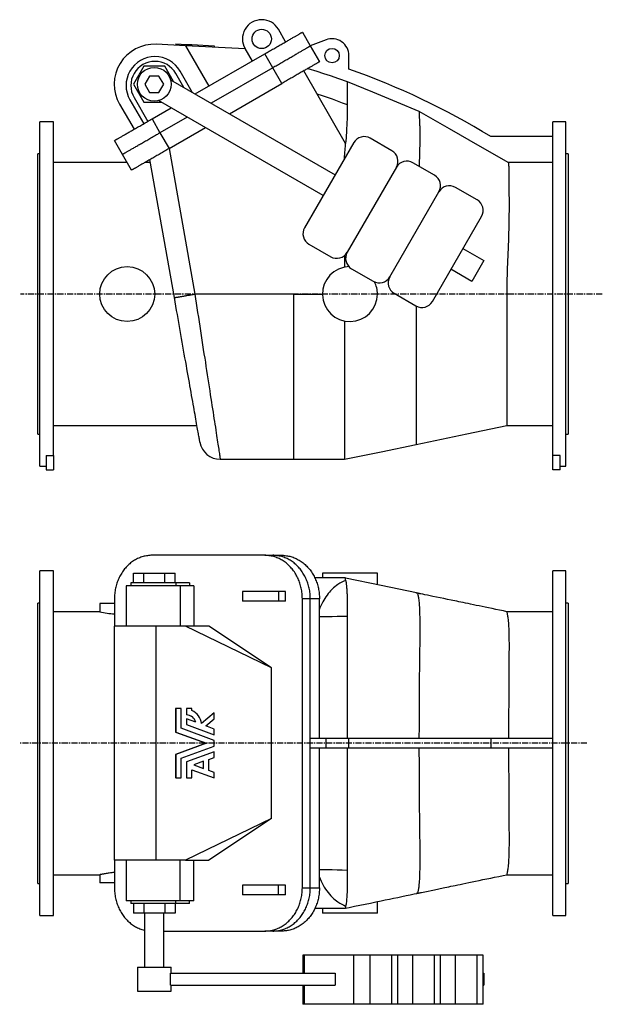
# Model space of a CAD drawing. Extents: x 82 to 2622, y 222 to 2284.
# Tile 1 of 2: x 82 to 1290, y 222 to 2266. Entities that reach past the tile are written whole.
import ezdxf

# ---------------------------------------------------------------- set-up
doc = ezdxf.new("R2010")
doc.units = 0
doc.linetypes.add('CENTERX2', pattern=[20.32, 12.7, -2.54, 2.54, -2.54])
doc.layers.get('0').update_dxf_attribs({"linetype": 'CONTINUOUS'})
doc.layers.add('FORMAT', color=7, linetype='CONTINUOUS')

msp = doc.modelspace()

# ---------------------------------------------------------------- linework, layer by layer
at = {"color": 7, "linetype": 'CONTINUOUS'}
for p, q in [((633.5, 2220.2), (618.5, 2246.2)), ((668.2, 2240.2), (684.7, 2211.6)), ((426, 2212), (365.2, 2215.1)), ((405.6, 2216.1), (405.4, 2213.1)), ((405.6, 2216.1), (416.7, 2215.5)), ((416.7, 2215.5), (416.5, 2212.5)), ((416.7, 2215.5), (427.8, 2215)), ((426, 2212), (474.3, 2128.3)), ((549.4, 2205.9), (426, 2212)), ((427.8, 2215), (427.6, 2212)), ((427.8, 2215), (438.9, 2214.4)), ((438.9, 2214.4), (438.7, 2211.4)), ((438.9, 2214.4), (485.5, 2212.1)), ((485.5, 2212.1), (485.3, 2209.1)), ((717.3, 2224.3), (684.7, 2211.6)), ((684.7, 2211.6), (703.7, 2178.7)), ((446, 2112), (590.2, 2195.2)), ((549.2, 2206.2), (564.2, 2180.2)), ((606.7, 2166.6), (590.2, 2195.2)), ((764.9, 2163.4), (764.9, 2191.6)), ((339.4, 2169.7), (317.7, 2132.2)), ((382.7, 2169.7), (339.4, 2169.7)), ((401, 2138), (382.7, 2169.7)), ((606.7, 2166.6), (479, 2092.9)), ((625.7, 2133.7), (606.7, 2166.6)), ((351.2, 2149.2), (341.4, 2132.2)), ((370.8, 2149.2), (351.2, 2149.2)), ((380.7, 2132.2), (370.8, 2149.2)), ((422.6, 2125.5), (405.8, 2154.6)), ((440, 2115.5), (414.5, 2159.6)), ((758, 2009.3), (671, 2159.9)), ((317.7, 2132.2), (339.4, 2094.7)), ((341.4, 2132.2), (351.2, 2115.2)), ((370.8, 2115.2), (380.7, 2132.2)), ((394.7, 2141.6), (736.4, 1944.3)), ((517, 2071), (625.7, 2133.7)), ((351.2, 2115.2), (370.8, 2115.2)), ((289.2, 2090.7), (319.2, 2038.7)), ((310.6, 2099.6), (339.1, 2050.2)), ((319.2, 2104.6), (347.7, 2055.2)), ((339.4, 2094.7), (376, 2094.7)), ((711.4, 1901), (369.7, 2098.3)), ((356.4, 2060.2), (396, 2083.1)), ((151.9, 2054.1), (123.9, 2054.1)), ((123.9, 1696.6), (123.9, 2054.1)), ((151.9, 1361.7), (151.9, 2054.1)), ((356.4, 2060.2), (372.9, 2031.6)), ((429, 2064.1), (372.9, 2031.6)), ((1214.9, 2054.1), (1187.9, 2054.1)), ((1187.9, 1361.7), (1187.9, 2054.1)), ((1214.9, 1696.6), (1214.9, 2054.1)), ((372.9, 2031.6), (391.9, 1998.7)), ((391.9, 1998.7), (467, 2042.1)), ((1187.9, 2023.6), (1058.9, 2023.6)), ((294.9, 1986.6), (278.4, 2015.2)), ((774.9, 2011), (672.9, 1834.3)), ((854.1, 1994.2), (809, 2020.2)), ((123.9, 1987.6), (119.9, 1987.6)), ((119.9, 1696.6), (119.9, 1987.6)), ((313.9, 1953.7), (294.9, 1986.6)), ((391.9, 1998.7), (445.1, 1696.6)), ((1219.9, 1987.6), (1214.9, 1987.6)), ((1219.9, 1987.6), (1219.9, 1405.6)), ((304.8, 1969.6), (151.9, 1969.6)), ((353.3, 1969.6), (341.5, 1969.6)), ((402.8, 1689.2), (352.2, 1975.8)), ((942.4, 1943.2), (897.4, 1969.2)), ((1187.9, 1969.5), (1096.1, 1969.5)), ((863.2, 1960), (761.2, 1783.3)), ((849.6, 1732.3), (951.6, 1909)), ((1030.7, 1892.2), (985.7, 1918.2)), ((937.9, 1681.3), (1039.9, 1858)), ((682, 1800.2), (727.1, 1774.2)), ((1001.4, 1791.3), (1044.7, 1766.3)), ((755.3, 1776.5), (755.3, 1752.4)), ((1044.7, 1766.3), (1019.7, 1723)), ((770.4, 1749.2), (815.4, 1723.2)), ((1019.7, 1723), (976.4, 1748)), ((119.9, 1405.6), (119.9, 1696.6)), ((123.9, 1339.1), (123.9, 1696.6)), ((649.9, 1696.6), (445.1, 1696.6)), ((649.9, 1696.6), (649.9, 1353.6)), ((649.9, 1696.6), (709.9, 1696.6)), ((858.7, 1698.2), (903.7, 1672.2)), ((1214.9, 1339.1), (1214.9, 1696.6)), ((151.9, 1423.6), (449.6, 1423.6)), ((1092.3, 1423.6), (1187.9, 1423.6)), ((119.9, 1405.6), (123.9, 1405.6)), ((1214.9, 1405.6), (1219.9, 1405.6)), ((136.9, 1361.7), (151.9, 1361.7)), ((136.9, 1361.7), (136.9, 1331.6)), ((151.9, 1361.7), (151.9, 1331.6)), ((498, 1353.6), (649.9, 1353.6)), ((649.9, 1353.6), (755.3, 1353.6)), ((1202.9, 1361.7), (1187.9, 1361.7)), ((1187.9, 1331.6), (1187.9, 1361.7)), ((1202.9, 1331.6), (1202.9, 1361.7)), ((123.9, 1339.1), (136.9, 1339.1)), ((136.9, 1331.6), (151.9, 1331.6)), ((1202.9, 1331.6), (1187.9, 1331.6)), ((1202.9, 1339.1), (1214.9, 1339.1)), ((590.2, 1154.3), (356.4, 1154.3)), ((590.2, 1154.3), (606.7, 1154.3)), ((606.7, 1154.3), (625.7, 1154.3)), ((151.9, 1121.8), (123.9, 1121.8)), ((123.9, 406.8), (123.9, 1121.8)), ((151.9, 406.8), (151.9, 1121.8)), ((317.7, 1117.3), (339.4, 1117.3)), ((317.7, 1097.3), (317.7, 1117.3)), ((339.4, 1117.3), (382.7, 1117.3)), ((339.4, 1097.3), (339.4, 1117.3)), ((382.7, 1097.3), (382.7, 1117.3)), ((382.7, 1117.3), (404.3, 1117.3)), ((404.3, 1097.3), (404.3, 1117.3)), ((758, 1107.3), (694.2, 1107.3)), ((709.9, 1117.3), (709.9, 1107.3)), ((823.9, 1117.3), (709.9, 1117.3)), ((758, 1102.4), (758, 1107.3)), ((823.9, 1093), (823.9, 1117.3)), ((1214.9, 1121.8), (1187.9, 1121.8)), ((1187.9, 406.8), (1187.9, 1121.8)), ((1214.9, 406.8), (1214.9, 1121.8)), ((302.5, 1091.3), (302.5, 1007.3)), ((414.5, 1091.3), (302.5, 1091.3)), ((312.5, 1097.3), (312.5, 1091.3)), ((405.8, 1097.3), (312.5, 1097.3)), ((434.3, 1097.3), (405.8, 1097.3)), ((405.8, 1097.3), (405.8, 1091.3)), ((443, 1091.3), (414.5, 1091.3)), ((414.5, 1091.3), (414.5, 1007.3)), ((434.3, 1097.3), (434.3, 1091.3)), ((443, 1091.3), (443, 1007.3)), ((278.4, 1064.3), (278.4, 1007.3)), ((543.9, 1079.3), (543.9, 1059.3)), ((618.5, 1079.3), (543.9, 1079.3)), ((633.5, 1079.3), (618.5, 1079.3)), ((618.5, 1079.3), (618.5, 1059.3)), ((633.5, 1059.3), (633.5, 1079.3)), ((668.2, 464.3), (668.2, 1064.3)), ((684.7, 1064.3), (668.2, 1064.3)), ((684.7, 774.3), (684.7, 1064.3)), ((703.7, 1064.3), (684.7, 1064.3)), ((703.7, 774.3), (703.7, 1064.3)), ((123.9, 1055.3), (119.9, 1055.3)), ((119.9, 473.3), (119.9, 1055.3)), ((247.9, 1054.3), (247.9, 1037.3)), ((278.4, 1054.3), (247.9, 1054.3)), ((618.5, 1059.3), (543.9, 1059.3)), ((633.5, 1059.3), (618.5, 1059.3)), ((1219.9, 1055.3), (1214.9, 1055.3)), ((1219.9, 1055.3), (1219.9, 473.3)), ((247.9, 1037.3), (151.9, 1037.3)), ((1187.9, 1037.3), (1092.3, 1037.3)), ((278, 1007.3), (278, 521.3)), ((365.2, 1007.3), (278, 1007.3)), ((426, 1007.3), (365.2, 1007.3)), ((365.2, 521.3), (365.2, 1007.3)), ((604, 920.8), (426, 1007.3)), ((474.3, 1007.3), (426, 1007.3)), ((604, 920.8), (474.3, 1007.3)), ((604, 607.8), (604, 920.8)), ((405.4, 836.5), (405.4, 787.4)), ((405.6, 836.5), (405.4, 836.5)), ((405.6, 836.5), (405.6, 787.4)), ((416.7, 836.5), (405.6, 836.5)), ((416.7, 795.2), (416.7, 836.5)), ((427.6, 836.5), (427.6, 823)), ((427.8, 836.5), (427.6, 836.5)), ((427.8, 823), (427.6, 823)), ((427.8, 836.5), (427.8, 823)), ((438.9, 836.5), (427.8, 836.5)), ((438.9, 832.1), (438.9, 836.5)), ((485.3, 827.5), (458.8, 805.2)), ((485.5, 827.5), (458.8, 805.1)), ((485.5, 827.5), (485.3, 827.5)), ((485.5, 814.6), (485.5, 827.5)), ((427.6, 814.8), (427.6, 803)), ((427.8, 814.8), (427.6, 814.8)), ((427.6, 803), (485.3, 782)), ((427.8, 803), (427.6, 803)), ((427.8, 814.8), (427.8, 803)), ((447.2, 807.7), (427.8, 814.8)), ((427.8, 803), (485.5, 782)), ((468.1, 800.1), (485.5, 814.6)), ((485.5, 793.7), (468.1, 800.1)), ((405.6, 787.4), (405.4, 787.4)), ((405.4, 787.4), (468.9, 764.3)), ((405.6, 787.4), (469.1, 764.3)), ((485.5, 770.1), (416.7, 795.2)), ((485.5, 782), (485.3, 782)), ((485.5, 782), (485.5, 793.7)), ((468.9, 764.3), (405.4, 741.2)), ((469.1, 764.3), (405.6, 741.2)), ((416.7, 733.4), (485.5, 758.5)), ((469.1, 764.3), (468.9, 764.3)), ((485.5, 758.5), (485.5, 770.1)), ((684.7, 754.3), (684.7, 774.3)), ((717.3, 774.3), (684.7, 774.3)), ((764.9, 774.3), (717.3, 774.3)), ((717.3, 754.3), (717.3, 774.3)), ((764.9, 754.3), (764.9, 774.3)), ((1058.9, 774.3), (764.9, 774.3)), ((1058.9, 774.3), (1058.9, 754.3)), ((1187.9, 774.3), (1058.9, 774.3)), ((405.6, 741.2), (405.4, 741.2)), ((405.4, 741.2), (405.4, 692.1)), ((405.6, 741.2), (405.6, 692.1)), ((485.3, 746.6), (427.6, 725.6)), ((485.5, 746.6), (427.8, 725.6)), ((485.5, 746.6), (485.3, 746.6)), ((485.5, 734.9), (485.5, 746.6)), ((717.3, 754.3), (684.7, 754.3)), ((684.7, 464.3), (684.7, 754.3)), ((703.7, 464.3), (703.7, 754.3)), ((764.9, 754.3), (717.3, 754.3)), ((1058.9, 754.3), (764.9, 754.3)), ((1187.9, 754.3), (1058.9, 754.3)), ((416.7, 692.1), (416.7, 733.4)), ((427.6, 725.6), (427.6, 692.1)), ((427.8, 725.6), (427.6, 725.6)), ((427.8, 725.6), (427.8, 692.1)), ((463.1, 726.7), (442.8, 719.3)), ((442.8, 719.3), (463.1, 711.9)), ((462.9, 712), (462.9, 726.6)), ((463.1, 711.9), (463.1, 726.7)), ((474.2, 730.7), (485.5, 734.9)), ((474.2, 707.9), (474.2, 730.7)), ((438.9, 709.1), (485.5, 692.1)), ((438.9, 692.1), (438.9, 709.1)), ((438.9, 709), (485.3, 692.1)), ((485.5, 703.7), (474.2, 707.9)), ((485.5, 692.1), (485.5, 703.7)), ((405.6, 692.1), (405.4, 692.1)), ((405.6, 692.1), (416.7, 692.1)), ((427.8, 692.1), (427.6, 692.1)), ((427.8, 692.1), (438.9, 692.1)), ((485.5, 692.1), (485.3, 692.1)), ((604, 607.8), (426, 521.3)), ((604, 607.8), (474.3, 521.3)), ((365.2, 521.3), (278, 521.3)), ((278.4, 521.3), (278.4, 464.3)), ((302.5, 521.3), (302.5, 437.3)), ((426, 521.3), (365.2, 521.3)), ((414.5, 437.3), (414.5, 521.3)), ((426, 521.3), (474.3, 521.3)), ((443, 437.3), (443, 521.3)), ((151.9, 491.3), (248, 491.3)), ((247.9, 491.3), (247.9, 474.3)), ((1092.3, 491.3), (1187.9, 491.3)), ((119.9, 473.3), (123.9, 473.3)), ((278.4, 474.3), (247.9, 474.3)), ((1214.9, 473.3), (1219.9, 473.3)), ((543.9, 469.3), (543.9, 449.3)), ((618.5, 469.3), (543.9, 469.3)), ((633.5, 469.3), (618.5, 469.3)), ((618.5, 449.3), (618.5, 469.3)), ((633.5, 449.3), (633.5, 469.3)), ((668.2, 464.3), (684.7, 464.3)), ((684.7, 464.3), (703.7, 464.3)), ((414.5, 437.3), (302.5, 437.3)), ((312.5, 437.3), (312.5, 431.3)), ((405.8, 431.3), (312.5, 431.3)), ((317.7, 431.3), (317.7, 411.3)), ((339.4, 431.3), (339.4, 411.3)), ((382.7, 431.3), (382.7, 411.3)), ((404.3, 431.3), (404.3, 411.3)), ((405.8, 431.3), (405.8, 437.3)), ((434.3, 431.3), (405.8, 431.3)), ((443, 437.3), (414.5, 437.3)), ((434.3, 431.3), (434.3, 437.3)), ((618.5, 449.3), (543.9, 449.3)), ((633.5, 449.3), (618.5, 449.3)), ((823.9, 411.3), (823.9, 435.6)), ((339.4, 411.3), (317.7, 411.3)), ((382.7, 411.3), (339.4, 411.3)), ((341, 411.3), (341, 299.3)), ((381, 299.3), (381, 411.3)), ((404.3, 411.3), (382.7, 411.3)), ((758, 421.3), (694.2, 421.3)), ((709.9, 421.3), (709.9, 411.3)), ((823.9, 411.3), (709.9, 411.3)), ((758, 426.2), (758, 426.2)), ((758, 426.2), (758, 421.3)), ((123.9, 406.8), (151.9, 406.8)), ((1187.9, 406.8), (1214.9, 406.8)), ((381, 374.3), (590.2, 374.3)), ((606.7, 374.3), (590.2, 374.3)), ((625.7, 374.3), (606.7, 374.3)), ((669.5, 324.3), (669.5, 286.8)), ((672.9, 324.3), (669.5, 324.3)), ((774.9, 324.3), (672.9, 324.3)), ((672.9, 286.8), (672.9, 324.3)), ((809, 324.3), (774.9, 324.3)), ((774.9, 222.3), (774.9, 324.3)), ((854.1, 324.3), (809, 324.3)), ((809, 222.3), (809, 324.3)), ((866.6, 324.3), (854.1, 324.3)), ((854.1, 222.3), (854.1, 324.3)), ((866.6, 222.3), (866.6, 324.3)), ((897.4, 324.3), (866.6, 324.3)), ((942.4, 324.3), (897.4, 324.3)), ((897.4, 222.3), (897.4, 324.3)), ((954.9, 324.3), (942.4, 324.3)), ((942.4, 222.3), (942.4, 324.3)), ((954.9, 222.3), (954.9, 324.3)), ((985.7, 324.3), (954.9, 324.3)), ((1030.7, 324.3), (985.7, 324.3)), ((985.7, 222.3), (985.7, 324.3)), ((1043.2, 324.3), (1030.7, 324.3)), ((1030.7, 222.3), (1030.7, 324.3)), ((1043.2, 222.3), (1043.2, 324.3)), ((326, 299.3), (326, 249.3)), ((326, 299.3), (330.7, 299.3)), ((330.7, 299.3), (396, 299.3)), ((394.7, 261.8), (394.7, 286.8)), ((394.7, 286.8), (736.4, 286.8)), ((396, 286.8), (396, 299.3)), ((736.4, 286.8), (736.4, 261.8)), ((1043.2, 286.8), (1044.7, 286.8)), ((1044.7, 286.8), (1044.7, 261.8)), ((326, 249.3), (330.7, 249.3)), ((330.7, 249.3), (396, 249.3)), ((394.7, 261.8), (736.4, 261.8)), ((396, 249.3), (396, 261.8)), ((669.5, 261.8), (669.5, 222.3)), ((672.9, 222.3), (672.9, 261.8)), ((1043.2, 261.8), (1044.7, 261.8)), ((672.9, 222.3), (669.5, 222.3)), ((774.9, 222.3), (672.9, 222.3)), ((809, 222.3), (774.9, 222.3)), ((854.1, 222.3), (809, 222.3)), ((866.6, 222.3), (854.1, 222.3)), ((897.4, 222.3), (866.6, 222.3)), ((942.4, 222.3), (897.4, 222.3)), ((954.9, 222.3), (942.4, 222.3)), ((985.7, 222.3), (954.9, 222.3)), ((1030.7, 222.3), (985.7, 222.3)), ((1043.2, 222.3), (1030.7, 222.3))]:
    msp.add_line(p, q, dxfattribs=at)
for points in [[(590.2, 2195.2), (592.6, 2196.6), (594.9, 2197.9), (597.3, 2199.3), (599.6, 2200.6), (601.9, 2202), (604.3, 2203.3), (606.6, 2204.7), (608.9, 2206), (611.1, 2207.3), (613.4, 2208.6), (615.6, 2209.9), (617.9, 2211.2), (620, 2212.4), (622.2, 2213.7), (624.3, 2214.9), (626.4, 2216.1), (628.5, 2217.3), (630.5, 2218.5), (632.5, 2219.6), (634.5, 2220.8), (636.4, 2221.9), (638.3, 2223), (640.1, 2224), (641.9, 2225.1), (643.6, 2226.1), (645.3, 2227), (647, 2228), (648.6, 2228.9), (650.1, 2229.8), (651.6, 2230.6), (653, 2231.5), (654.4, 2232.3), (655.7, 2233), (656.9, 2233.7), (658.1, 2234.4), (659.2, 2235.1), (660.3, 2235.7), (661.3, 2236.3), (662.2, 2236.8), (663.1, 2237.3), (663.9, 2237.8), (664.6, 2238.2), (665.3, 2238.6), (665.9, 2238.9), (666.4, 2239.2), (666.9, 2239.5), (667.3, 2239.7), (667.6, 2239.9), (667.8, 2240), (668, 2240.1), (668.1, 2240.2), (668.2, 2240.2)], [(606.7, 2166.6), (609.1, 2168), (611.4, 2169.4), (613.8, 2170.7), (616.1, 2172.1), (618.4, 2173.4), (620.8, 2174.7), (623.1, 2176.1), (625.4, 2177.4), (627.6, 2178.7), (629.9, 2180), (632.1, 2181.3), (634.4, 2182.6), (636.5, 2183.9), (638.7, 2185.1), (640.8, 2186.3), (642.9, 2187.5), (645, 2188.7), (647, 2189.9), (649, 2191.1), (651, 2192.2), (652.9, 2193.3), (654.8, 2194.4), (656.6, 2195.4), (658.4, 2196.5), (660.1, 2197.5), (661.8, 2198.5), (663.5, 2199.4), (665.1, 2200.3), (666.6, 2201.2), (668.1, 2202.1), (669.5, 2202.9), (670.9, 2203.7), (672.2, 2204.4), (673.4, 2205.1), (674.6, 2205.8), (675.7, 2206.5), (676.8, 2207.1), (677.8, 2207.7), (678.7, 2208.2), (679.6, 2208.7), (680.4, 2209.2), (681.1, 2209.6), (681.8, 2210), (682.4, 2210.3), (682.9, 2210.6), (683.4, 2210.9), (683.8, 2211.1), (684.1, 2211.3), (684.3, 2211.5), (684.5, 2211.6), (684.6, 2211.6), (684.7, 2211.6)], [(703.7, 2178.7), (703.6, 2178.7), (703.5, 2178.6), (703.3, 2178.5), (703.1, 2178.4), (702.8, 2178.2), (702.4, 2178), (701.9, 2177.7), (701.4, 2177.4), (700.8, 2177.1), (700.1, 2176.7), (699.4, 2176.3), (698.6, 2175.8), (697.7, 2175.3), (696.8, 2174.8), (695.8, 2174.2), (694.7, 2173.6), (693.6, 2172.9), (692.4, 2172.2), (691.2, 2171.5), (689.9, 2170.8), (688.5, 2170), (687.1, 2169.2), (685.6, 2168.3), (684.1, 2167.4), (682.5, 2166.5), (680.8, 2165.5), (679.1, 2164.6), (677.4, 2163.6), (675.6, 2162.5), (673.8, 2161.5), (671.9, 2160.4), (670, 2159.3), (668, 2158.2), (666, 2157), (664, 2155.8), (661.9, 2154.6), (659.8, 2153.4), (657.7, 2152.2), (655.5, 2150.9), (653.4, 2149.7), (651.1, 2148.4), (648.9, 2147.1), (646.6, 2145.8), (644.4, 2144.5), (642.1, 2143.2), (639.8, 2141.8), (637.4, 2140.5), (635.1, 2139.2), (632.8, 2137.8), (630.4, 2136.4), (628.1, 2135.1), (625.7, 2133.7)], [(679.3, 2164.7), (698.2, 2159), (711.9, 2154.7), (725.7, 2150.3), (743.5, 2144.3), (761.2, 2138.1)], [(761.2, 2138.1), (761.2, 2137.7), (761.2, 2137.1), (761.2, 2136.1), (761.2, 2134.7), (761.2, 2133.1), (761.3, 2131.2), (761.3, 2128.9), (761.3, 2126.3), (761.3, 2124), (761.3, 2121.4), (761.3, 2118.7), (761.3, 2115.7), (761.3, 2112.5), (761.3, 2109.2), (761.3, 2105.7), (761.3, 2102.1), (761.3, 2098.2), (761.3, 2094.1), (761.3, 2089.9)], [(761.2, 2138.1), (813.9, 2116.2), (863.5, 2095.5), (910.1, 2076.1)], [(698.4, 2112.6), (709, 2109), (719.5, 2105.3), (730, 2101.6), (740.5, 2097.8), (750.9, 2093.9), (761.3, 2089.9)], [(761.3, 2089.9), (761.4, 2088.2), (761.4, 2086.3), (761.4, 2084.3), (761.5, 2082.2), (761.5, 2079.1), (761.4, 2075.7), (761.3, 2072.1), (761.3, 2068.9), (761.2, 2065.5), (761, 2061.9), (760.9, 2058.2), (760.7, 2054.3), (760.5, 2050.2), (760.3, 2046), (760.1, 2041.6), (759.8, 2036.6), (759.5, 2031.5), (759.1, 2026.2), (758.8, 2020.7), (758.4, 2015), (758, 2009.3)], [(910.1, 2076.1), (910.1, 2075.9), (910.2, 2075.6), (910.2, 2075), (910.2, 2074.1), (910.3, 2072.8), (910.3, 2071.3), (910.4, 2069.4), (910.5, 2067.3), (910.6, 2064.9), (910.7, 2062.2), (910.9, 2059.2), (911, 2056), (911.1, 2052.4), (911.2, 2050.8), (911.3, 2049), (911.4, 2047), (911.6, 2044.9), (911.6, 2042.5), (911.7, 2039.9), (911.8, 2037.1), (911.8, 2034.1), (911.8, 2030.9), (911.9, 2027.5), (911.8, 2023.2), (911.8, 2018.5), (911.8, 2013.7), (911.7, 2008.6), (911.6, 2004.2), (911.5, 1999.7), (911.4, 1995), (911.2, 1990.2), (911.1, 1985.2), (910.9, 1979.2), (910.6, 1973), (910.4, 1966.7), (910.2, 1961.8)], [(910.1, 2076.1), (972.7, 2040.2), (1036.5, 2003.6), (1096.1, 1969.5)], [(278.4, 2015.2), (278.5, 2015.2), (278.6, 2015.3), (278.8, 2015.4), (279, 2015.5), (279.3, 2015.7), (279.7, 2016), (280.2, 2016.2), (280.7, 2016.5), (281.3, 2016.9), (282, 2017.3), (282.7, 2017.7), (283.5, 2018.1), (284.4, 2018.6), (285.3, 2019.2), (286.3, 2019.8), (287.4, 2020.4), (288.5, 2021), (289.7, 2021.7), (290.9, 2022.4), (292.2, 2023.2), (293.6, 2024), (295, 2024.8), (296.5, 2025.6), (298, 2026.5), (299.6, 2027.4), (301.3, 2028.4), (303, 2029.4), (304.7, 2030.4), (306.5, 2031.4), (308.3, 2032.5), (310.2, 2033.5), (312.1, 2034.7), (314.1, 2035.8), (316.1, 2036.9), (318.1, 2038.1), (320.2, 2039.3), (322.3, 2040.5), (324.4, 2041.7), (326.6, 2043), (328.8, 2044.3), (331, 2045.5), (333.2, 2046.8), (335.5, 2048.1), (337.7, 2049.4), (340, 2050.8), (342.3, 2052.1), (344.7, 2053.4), (347, 2054.8), (349.3, 2056.1), (351.7, 2057.5), (354, 2058.9), (356.4, 2060.2)], [(294.9, 1986.6), (295, 1986.7), (295.1, 1986.7), (295.3, 1986.8), (295.5, 1987), (295.8, 1987.1), (296.2, 1987.4), (296.7, 1987.6), (297.2, 1987.9), (297.8, 1988.3), (298.5, 1988.7), (299.2, 1989.1), (300, 1989.6), (300.9, 1990.1), (301.8, 1990.6), (302.8, 1991.2), (303.9, 1991.8), (305, 1992.4), (306.2, 1993.1), (307.4, 1993.8), (308.7, 1994.6), (310.1, 1995.4), (311.5, 1996.2), (313, 1997.1), (314.5, 1998), (316.1, 1998.9), (317.8, 1999.8), (319.5, 2000.8), (321.2, 2001.8), (323, 2002.8), (324.8, 2003.9), (326.7, 2005), (328.6, 2006.1), (330.6, 2007.2), (332.6, 2008.4), (334.6, 2009.5), (336.7, 2010.7), (338.8, 2011.9), (340.9, 2013.2), (343.1, 2014.4), (345.3, 2015.7), (347.5, 2017), (349.7, 2018.2), (352, 2019.6), (354.2, 2020.9), (356.5, 2022.2), (358.8, 2023.5), (361.2, 2024.9), (363.5, 2026.2), (365.8, 2027.6), (368.2, 2028.9), (370.5, 2030.3), (372.9, 2031.6)], [(755.4, 1977.2), (755.4, 1978), (755.7, 1980.9), (755.9, 1983.7), (756.2, 1986.3), (756.4, 1989), (756.6, 1991.8), (756.8, 1994.4), (757, 1996.8), (757.2, 1999.4), (757.4, 2002.1), (757.6, 2004.6), (757.8, 2007), (758, 2009.3)], [(391.9, 1998.7), (389.5, 1997.4), (387.2, 1996), (384.8, 1994.7), (382.5, 1993.3), (380.2, 1992), (377.8, 1990.6), (375.5, 1989.3), (373.2, 1988), (371, 1986.6), (368.7, 1985.3), (366.5, 1984), (364.3, 1982.8), (362.1, 1981.5), (359.9, 1980.3), (357.8, 1979), (355.7, 1977.8), (353.6, 1976.6), (351.6, 1975.4), (349.6, 1974.3), (347.6, 1973.2), (345.7, 1972.1), (343.8, 1971), (342, 1969.9), (340.2, 1968.9), (338.5, 1967.9), (336.8, 1966.9), (335.1, 1966), (333.5, 1965), (332, 1964.2), (330.5, 1963.3), (329.1, 1962.5), (327.7, 1961.7), (326.4, 1960.9), (325.2, 1960.2), (324, 1959.5), (322.9, 1958.9), (321.8, 1958.3), (320.8, 1957.7), (319.9, 1957.2), (319, 1956.7), (318.2, 1956.2), (317.5, 1955.8), (316.8, 1955.4), (316.2, 1955), (315.7, 1954.7), (315.2, 1954.5), (314.8, 1954.2), (314.5, 1954.1), (314.3, 1953.9), (314.1, 1953.8), (314, 1953.7), (313.9, 1953.7)], [(1096.1, 1969.5), (1096.1, 1969), (1096.1, 1968.4), (1096.1, 1967.5), (1096.1, 1966.4), (1096.1, 1965.1), (1096.1, 1963.5), (1096.2, 1961.7), (1096.2, 1959.6), (1096.2, 1957.3), (1096.2, 1954.8), (1096.3, 1951.7), (1096.3, 1948.3), (1096.3, 1944.7), (1096.4, 1940.8), (1096.4, 1936.6), (1096.5, 1932), (1096.5, 1927.1), (1096.6, 1922), (1096.7, 1916.5), (1096.7, 1910.9), (1096.8, 1908)], [(1096.8, 1908), (1096.8, 1902.1), (1096.9, 1896), (1096.9, 1889.7), (1096.9, 1883.2), (1096.9, 1876.3), (1096.9, 1869.3), (1096.8, 1862), (1096.7, 1854.6), (1096.6, 1847.1), (1096.5, 1839.4), (1096.3, 1831.6), (1096.1, 1823.6), (1095.9, 1815.3), (1095.6, 1806.9), (1095.3, 1798.4), (1094.9, 1789.8)], [(1094.9, 1789.8), (1094.5, 1782.3), (1094.2, 1774.8), (1093.8, 1767.2), (1093.5, 1759.5), (1093.2, 1751.8), (1092.9, 1743.9), (1092.7, 1736.2), (1092.5, 1728.3), (1092.4, 1720.5), (1092.4, 1712.5), (1092.3, 1704.6), (1092.3, 1696.6)], [(402.8, 1689.2), (402.8, 1689.2), (402.9, 1689.2), (403.1, 1689.2), (403.4, 1689.3), (403.8, 1689.3), (404.2, 1689.4), (404.7, 1689.5), (405.3, 1689.6), (406, 1689.7), (406.8, 1689.9), (407.6, 1690), (408.5, 1690.2), (409.4, 1690.3), (410.4, 1690.5), (411.5, 1690.7), (412.7, 1690.9), (413.9, 1691.1), (415.2, 1691.4), (416.5, 1691.6), (417.9, 1691.8), (419.4, 1692.1), (420.8, 1692.4), (422.4, 1692.6), (424, 1692.9), (425.6, 1693.2), (427.2, 1693.5), (428.9, 1693.8), (430.6, 1694.1), (432.4, 1694.4), (434.2, 1694.7), (436, 1695), (437.8, 1695.3), (439.6, 1695.7), (441.4, 1696), (443.3, 1696.3), (445.1, 1696.6)], [(445.1, 1696.6), (445.1, 1696.6), (446.6, 1687), (448.1, 1677.5), (449.6, 1667.9), (451, 1658.3), (452.5, 1648.8), (454, 1639.3), (455.4, 1629.9), (456.9, 1620.5), (458.4, 1610.7), (459.9, 1601), (461.4, 1591.3), (462.8, 1581.8), (464.2, 1572.8), (465.6, 1563.8), (467, 1555), (468.3, 1546.3), (469.6, 1537.7), (470.9, 1529.3), (472.2, 1520.9), (473.5, 1512.7), (474.8, 1504.2), (476.1, 1495.9), (477.3, 1487.8), (478.6, 1479.8), (479.7, 1472.5), (480.8, 1465.3), (481.9, 1458.3), (482.9, 1451.5), (484, 1444.9), (484.9, 1438.5), (485.9, 1432.3), (486.8, 1426.3), (487.8, 1420.1), (488.7, 1414.3), (489.5, 1408.6), (490.4, 1403.3), (491.1, 1398.5), (491.8, 1393.9), (492.5, 1389.5), (493.1, 1385.4), (493.7, 1381.6), (494.3, 1377.9), (494.8, 1374.5), (495.3, 1371.4), (495.8, 1368.3), (496.2, 1365.6), (496.6, 1363.1), (496.9, 1360.9), (497.2, 1359.1), (497.4, 1357.6), (497.6, 1356.3), (497.8, 1355.2), (497.9, 1354.5), (498, 1353.9), (498, 1353.7), (498, 1353.7)], [(1092.3, 1696.6), (1092.3, 1689.3), (1092.3, 1681.9), (1092.3, 1674.6), (1092.3, 1667.2), (1092.3, 1659.8), (1092.3, 1652.5), (1092.3, 1645.1), (1092.3, 1637.8), (1092.3, 1629), (1092.3, 1620.3), (1092.3, 1611.6), (1092.3, 1603.1), (1092.3, 1594.6), (1092.3, 1586), (1092.3, 1577.6), (1092.3, 1569.2), (1092.3, 1561.1), (1092.3, 1553.1), (1092.3, 1545.4), (1092.3, 1538), (1092.3, 1530.7), (1092.3, 1523.5), (1092.3, 1516.6), (1092.3, 1509.7), (1092.3, 1503), (1092.3, 1496.5), (1092.3, 1490.3), (1092.3, 1484.3), (1092.3, 1478.7), (1092.3, 1473.4), (1092.3, 1468.3), (1092.3, 1463.4), (1092.3, 1458.8), (1092.3, 1454.4), (1092.3, 1450.2), (1092.3, 1446.3), (1092.3, 1442.8), (1092.3, 1439.5), (1092.3, 1436.6), (1092.3, 1433.9), (1092.3, 1431.6), (1092.3, 1429.5), (1092.3, 1427.8), (1092.3, 1426.5), (1092.3, 1425.5), (1092.3, 1424.7), (1092.3, 1424.1), (1092.3, 1423.8), (1092.3, 1423.6), (1092.3, 1423.6)], [(455.7, 1389.2), (455.7, 1389.2), (455.6, 1389.4), (455.6, 1389.8), (455.5, 1390.4), (455.3, 1391.3), (455.1, 1392.5), (454.9, 1393.9), (454.6, 1395.5), (454.2, 1397.3), (453.9, 1399.4), (453.5, 1401.7), (453, 1404.1), (452.6, 1406.8), (452.1, 1409.8), (451.5, 1412.9), (450.9, 1416.2), (450.2, 1420), (449.5, 1424), (448.8, 1428.2), (448, 1432.6), (447.2, 1437), (446.4, 1441.7), (445.6, 1446.6), (444.7, 1451.6), (443.8, 1456.8), (442.8, 1462.2), (441.8, 1467.8), (440.8, 1473.6), (439.7, 1479.8), (438.6, 1486.2), (437.4, 1492.8), (436.2, 1499.6), (435.1, 1506.2), (433.9, 1512.9), (432.6, 1519.8), (431.4, 1526.8), (430.1, 1534), (428.9, 1541.3), (427.6, 1548.6), (426.2, 1556.1), (424.8, 1564.1), (423.4, 1572.2), (422, 1580.4), (420.5, 1588.7), (419.1, 1596.7), (417.7, 1604.7), (416.3, 1612.8), (414.8, 1620.9), (413.4, 1629.1), (411.9, 1637.4), (410.5, 1645.7), (409, 1654), (407.4, 1662.7), (405.9, 1671.5), (404.3, 1680.4), (402.8, 1689.2)], [(904.6, 1671.8), (904.6, 1669.3), (904.6, 1660.3), (904.6, 1651.4), (904.6, 1642.5), (904.6, 1633.6), (904.6, 1624.8), (904.6, 1616.1), (904.6, 1607.5), (904.6, 1599), (904.6, 1590.6), (904.6, 1582.2), (904.6, 1574), (904.6, 1565), (904.6, 1556), (904.6, 1547.3), (904.6, 1538.7), (904.6, 1530.3), (904.6, 1522), (904.6, 1514), (904.6, 1506.7), (904.6, 1499.7), (904.6, 1492.8), (904.6, 1486.1), (904.6, 1479.6), (904.6, 1473.3), (904.6, 1466.6), (904.6, 1460.1), (904.6, 1453.9), (904.6, 1447.9), (904.6, 1442.2), (904.6, 1436.7), (904.6, 1431.5), (904.6, 1426.9), (904.6, 1422.6), (904.6, 1418.5), (904.6, 1414.6), (904.6, 1410.9), (904.6, 1407.5), (904.6, 1404), (904.6, 1400.8), (904.6, 1397.9), (904.6, 1395.3), (904.6, 1392.9), (904.6, 1390.9), (904.6, 1389.1), (904.6, 1387.7), (904.6, 1386.6), (904.6, 1385.8), (904.6, 1385.1), (904.6, 1384.8), (904.6, 1384.7)], [(755.3, 1640.8), (755.3, 1631.1), (755.3, 1621.4), (755.3, 1611.8), (755.3, 1602.1), (755.3, 1592.6), (755.3, 1583.1), (755.3, 1574.2), (755.3, 1565.4), (755.3, 1556.7), (755.3, 1548.1), (755.3, 1539.6), (755.3, 1531.2), (755.3, 1523), (755.3, 1514.9), (755.3, 1506.5), (755.3, 1498.3), (755.3, 1490.2), (755.3, 1482.4), (755.3, 1475.1), (755.3, 1467.9), (755.3, 1460.9), (755.3, 1454.1), (755.3, 1447.5), (755.3, 1441.1), (755.3, 1434.9), (755.3, 1428.8), (755.3, 1422.7), (755.3, 1416.9), (755.3, 1411.2), (755.3, 1405.8), (755.3, 1400.9), (755.3, 1396.2), (755.3, 1391.7), (755.3, 1387.5), (755.3, 1383.5), (755.3, 1379.8), (755.3, 1376.3), (755.3, 1373), (755.3, 1369.8), (755.3, 1366.9), (755.3, 1364.3), (755.3, 1362), (755.3, 1360.1), (755.3, 1358.4), (755.3, 1356.9), (755.3, 1355.7), (755.3, 1354.8), (755.3, 1354.2), (755.3, 1353.8), (755.3, 1353.6), (755.3, 1353.6)], [(904.6, 1384.7), (1009.2, 1406.4), (1092.3, 1423.6)], [(755.3, 1353.6), (831.4, 1369.4), (904.6, 1384.7)], [(356.4, 1154.3), (354, 1154.3), (351.7, 1154.1), (349.3, 1153.9), (347, 1153.6), (344.7, 1153.3), (342.3, 1152.8), (340, 1152.3), (337.7, 1151.7), (335.5, 1151), (333.2, 1150.2), (331, 1149.4), (328.8, 1148.5), (326.6, 1147.5), (324.4, 1146.4), (322.3, 1145.2), (320.2, 1144), (318.1, 1142.7), (316.1, 1141.3), (314.1, 1139.9), (312.1, 1138.4), (310.2, 1136.8), (308.3, 1135.2), (306.5, 1133.4), (304.7, 1131.7), (303, 1129.8), (301.3, 1127.9), (299.6, 1126), (298, 1124), (296.5, 1121.9), (295, 1119.8), (293.6, 1117.6), (292.2, 1115.4), (290.9, 1113.2), (289.7, 1110.9), (288.5, 1108.5), (287.4, 1106.1), (286.3, 1103.7), (285.3, 1101.2), (284.4, 1098.7), (283.5, 1096.2), (282.7, 1093.7), (282, 1091.1), (281.3, 1088.5), (280.7, 1085.8), (280.2, 1083.2), (279.7, 1080.5), (279.3, 1077.8), (279, 1075.2), (278.8, 1072.4), (278.6, 1069.7), (278.5, 1067), (278.4, 1064.3)], [(668.2, 1064.3), (668.1, 1067), (668, 1069.7), (667.8, 1072.4), (667.6, 1075.2), (667.3, 1077.8), (666.9, 1080.5), (666.4, 1083.2), (665.9, 1085.8), (665.3, 1088.5), (664.6, 1091.1), (663.9, 1093.7), (663.1, 1096.2), (662.2, 1098.7), (661.3, 1101.2), (660.3, 1103.7), (659.2, 1106.1), (658.1, 1108.5), (656.9, 1110.9), (655.7, 1113.2), (654.4, 1115.4), (653, 1117.6), (651.6, 1119.8), (650.1, 1121.9), (648.6, 1124), (647, 1126), (645.3, 1127.9), (643.6, 1129.8), (641.9, 1131.7), (640.1, 1133.4), (638.3, 1135.2), (636.4, 1136.8), (634.5, 1138.4), (632.5, 1139.9), (630.5, 1141.3), (628.5, 1142.7), (626.4, 1144), (624.3, 1145.2), (622.2, 1146.4), (620, 1147.5), (617.9, 1148.5), (615.6, 1149.4), (613.4, 1150.2), (611.1, 1151), (608.9, 1151.7), (606.6, 1152.3), (604.3, 1152.8), (601.9, 1153.3), (599.6, 1153.6), (597.3, 1153.9), (594.9, 1154.1), (592.6, 1154.3), (590.2, 1154.3)], [(684.7, 1064.3), (684.6, 1067), (684.5, 1069.7), (684.3, 1072.4), (684.1, 1075.2), (683.8, 1077.8), (683.4, 1080.5), (682.9, 1083.2), (682.4, 1085.8), (681.8, 1088.5), (681.1, 1091.1), (680.4, 1093.7), (679.6, 1096.2), (678.7, 1098.7), (677.8, 1101.2), (676.8, 1103.7), (675.7, 1106.1), (674.6, 1108.5), (673.4, 1110.9), (672.2, 1113.2), (670.9, 1115.4), (669.5, 1117.6), (668.1, 1119.8), (666.6, 1121.9), (665.1, 1124), (663.5, 1126), (661.8, 1127.9), (660.1, 1129.8), (658.4, 1131.7), (656.6, 1133.4), (654.8, 1135.2), (652.9, 1136.8), (651, 1138.4), (649, 1139.9), (647, 1141.3), (645, 1142.7), (642.9, 1144), (640.8, 1145.2), (638.7, 1146.4), (636.5, 1147.5), (634.4, 1148.5), (632.1, 1149.4), (629.9, 1150.2), (627.6, 1151), (625.4, 1151.7), (623.1, 1152.3), (620.8, 1152.8), (618.4, 1153.3), (616.1, 1153.6), (613.8, 1153.9), (611.4, 1154.1), (609.1, 1154.3), (606.7, 1154.3)], [(625.7, 1154.3), (628.1, 1154.3), (630.4, 1154.1), (632.8, 1153.9), (635.1, 1153.6), (637.4, 1153.3), (639.8, 1152.8), (642.1, 1152.3), (644.4, 1151.7), (646.6, 1151), (648.9, 1150.2), (651.1, 1149.4), (653.4, 1148.5), (655.5, 1147.5), (657.7, 1146.4), (659.8, 1145.2), (661.9, 1144), (664, 1142.7), (666, 1141.3), (668, 1139.9), (670, 1138.4), (671.9, 1136.8), (673.8, 1135.2), (675.6, 1133.4), (677.4, 1131.7), (679.1, 1129.8), (680.8, 1127.9), (682.5, 1126), (684.1, 1124), (685.6, 1121.9), (687.1, 1119.8), (688.5, 1117.6), (689.9, 1115.4), (691.2, 1113.2), (692.4, 1110.9), (693.6, 1108.5), (694.7, 1106.1), (695.8, 1103.7), (696.8, 1101.2), (697.7, 1098.7), (698.6, 1096.2), (699.4, 1093.7), (700.1, 1091.1), (700.8, 1088.5), (701.4, 1085.8), (701.9, 1083.2), (702.4, 1080.5), (702.8, 1077.8), (703.1, 1075.2), (703.3, 1072.4), (703.5, 1069.7), (703.6, 1067), (703.7, 1064.3)], [(905.1, 1076.2), (831.4, 1091.5), (758, 1106.7)], [(758, 1102.4), (754, 1100.7), (750, 1098.7), (746, 1096.5), (742, 1093.9), (738.9, 1091.7), (735.8, 1089.2), (732.7, 1086.5), (729.7, 1083.7), (726.8, 1080.6), (724.3, 1077.8), (721.8, 1074.8), (719.4, 1071.7), (717, 1068.3), (714.7, 1064.8), (712.5, 1061.2), (710.5, 1057.5), (708.5, 1053.6), (706.5, 1049.5), (704.7, 1045.3), (703.7, 1042.6)], [(758, 1102.4), (758.1, 1102), (758.2, 1101.6), (758.3, 1101.2), (758.4, 1100.7), (758.4, 1100.4), (758.5, 1100), (758.6, 1099.5), (758.7, 1099.1), (758.8, 1098.6), (758.8, 1098), (758.9, 1097.6), (759, 1096.9), (759.1, 1096.2), (759.2, 1095.3), (759.3, 1094.5), (759.4, 1093.8), (759.6, 1092.6), (759.7, 1091.4), (759.8, 1090), (760, 1088.5), (760.1, 1086.9), (760.3, 1085.1), (760.4, 1083.2), (760.5, 1081.2), (760.6, 1079.3), (760.7, 1077.5), (760.8, 1076.4), (760.8, 1075.3), (760.9, 1074.2), (760.9, 1073.1), (761, 1071.7), (761.1, 1069.4), (761.2, 1067.1), (761.2, 1064.8), (761.2, 1064.2), (761.3, 1063.5), (761.3, 1062.9), (761.3, 1062.2), (761.3, 1061.6), (761.3, 1060.9), (761.3, 1060.3), (761.3, 1059.7), (761.4, 1058), (761.4, 1056.5), (761.4, 1055), (761.4, 1053.6), (761.4, 1051.9), (761.4, 1050), (761.5, 1048.9), (761.5, 1047.9), (761.5, 1047), (761.5, 1045.9), (761.5, 1044.7), (761.5, 1043.4), (761.5, 1042.2), (761.4, 1038.7), (761.4, 1035), (761.4, 1031.3), (761.3, 1027.5)], [(905.2, 1076.2), (905.2, 1076.2), (905.1, 1076.2), (905.1, 1076.2), (905, 1076.2), (905, 1076.2)], [(905.1, 1076.2), (905, 1076.2), (905, 1076.2), (905.1, 1076.2), (905.5, 1076.1)], [(1092.3, 1037.3), (1085.2, 1038.8), (1077.2, 1040.4), (1069.4, 1042.1), (1061.8, 1043.6), (1054.5, 1045.1), (1047.5, 1046.6), (1041, 1047.9), (1034.8, 1049.2), (1028.8, 1050.5), (1022.9, 1051.7), (1017.3, 1052.8), (1012, 1054), (1006.8, 1055), (1001.8, 1056.1), (997.1, 1057), (992.6, 1058), (988.3, 1058.9), (984.3, 1059.7), (980.4, 1060.5), (976.7, 1061.3), (969.1, 1062.8), (961.6, 1064.4), (954.1, 1066), (946.6, 1067.5), (939.1, 1069.1), (933.2, 1070.3), (927.5, 1071.5), (922.1, 1072.6), (918.1, 1073.5), (914.2, 1074.3), (913.2, 1074.5), (912.2, 1074.7), (911.2, 1074.9), (910.2, 1075.1), (909.4, 1075.3), (908.8, 1075.4), (908.4, 1075.5), (908.1, 1075.6), (908, 1075.6), (907.9, 1075.6), (907.7, 1075.7), (907.4, 1075.7), (907.2, 1075.7), (907, 1075.8), (906.8, 1075.8), (906.5, 1075.9), (906.3, 1075.9), (906.1, 1076), (906, 1076), (905.8, 1076), (905.7, 1076.1), (905.5, 1076.1), (905.4, 1076.1), (905.3, 1076.1), (905.3, 1076.2), (905.2, 1076.2), (905.1, 1076.2), (905.1, 1076.2), (905.1, 1076.2), (905.1, 1076.2)], [(905.5, 1076.1), (905.7, 1076), (906, 1075.8), (906.3, 1075.6), (906.7, 1075), (907.1, 1074.3), (907.5, 1073.3), (907.9, 1072), (908.3, 1070.5), (908.7, 1068.8), (909, 1066.8), (909.3, 1064.6), (909.7, 1062.1), (909.9, 1059.4), (910.2, 1056.5), (910.5, 1053.4), (910.7, 1050.1), (910.9, 1046.7), (911.1, 1043.1), (911.2, 1039.3), (911.4, 1035.4), (911.5, 1031.1), (911.6, 1026.6), (911.7, 1022), (911.8, 1017.2), (911.8, 1012.3), (911.9, 1006.5), (911.9, 1000.6), (911.9, 994.4), (911.8, 988.1), (911.8, 982.9), (911.8, 977.5), (911.7, 972), (911.6, 966.4), (911.5, 960.8), (911.4, 953.7), (911.3, 946.5), (911.2, 939.3), (911.1, 932), (911, 924.7), (910.9, 917.4), (910.8, 906.4), (910.7, 895.5), (910.6, 884.4), (910.5, 873.4), (910.5, 862.3), (910.4, 851.2), (910.3, 840), (910.3, 828.9), (910.2, 816.8), (910.2, 804.6), (910.2, 792.5), (910.1, 780.3), (910.1, 774.3)], [(761.3, 1027.5), (750.9, 1027.3), (740.4, 1027), (729.9, 1026.8), (719.4, 1026.6), (708.9, 1026.4), (703.7, 1026.3)], [(761.3, 1027.5), (761.3, 1014.1), (761.3, 1000.6), (761.3, 987), (761.3, 973.3), (761.3, 959.5), (761.3, 945.7), (761.3, 931.8), (761.3, 917.9), (761.3, 903.9), (761.3, 889.8), (761.2, 875.7), (761.2, 861.5), (761.2, 846.5), (761.2, 831.3), (761.2, 816.2), (761.2, 801.1), (761.2, 787.7), (761.2, 774.3)], [(1092.3, 1037.3), (1092.3, 1037.2), (1092.4, 1036.9), (1092.4, 1036.4), (1092.5, 1035.6), (1092.7, 1034.5), (1092.9, 1033.3), (1093.2, 1031.8), (1093.5, 1030.1), (1093.8, 1028.2), (1094.2, 1026), (1094.5, 1023.6), (1094.9, 1020.9)], [(1094.9, 1020.9), (1095.3, 1017.8), (1095.6, 1014.3), (1095.9, 1010.6), (1096.1, 1006.7), (1096.3, 1002.4), (1096.5, 997.8), (1096.6, 993), (1096.7, 988), (1096.8, 982.8), (1096.8, 977.3), (1096.9, 971.7), (1096.9, 965.8), (1096.9, 959.6), (1096.8, 953.2), (1096.8, 946.6), (1096.7, 939.7)], [(1096.7, 939.7), (1096.7, 936.4), (1096.6, 929.3), (1096.6, 922), (1096.5, 914.5), (1096.4, 906.8), (1096.4, 899), (1096.3, 890.9), (1096.3, 882.5), (1096.3, 874.1), (1096.2, 865.5), (1096.2, 856.7), (1096.2, 848.9), (1096.2, 840.9), (1096.1, 832.9), (1096.1, 824.8), (1096.1, 816.6), (1096.1, 808.2), (1096.1, 799.8), (1096.1, 791.3), (1096.1, 782.8), (1096.1, 774.3)], [(761.2, 754.3), (761.2, 739), (761.2, 723.7), (761.2, 708.4), (761.2, 693.1), (761.2, 677.9), (761.3, 662.7), (761.3, 647.6), (761.3, 632.5), (761.3, 620.1), (761.3, 607.7), (761.3, 595.5), (761.3, 583.2), (761.3, 571), (761.3, 559.2), (761.3, 547.5), (761.3, 535.8), (761.3, 524.2), (761.3, 512.6), (761.3, 501.1)], [(910.1, 754.3), (910.1, 746.8), (910.1, 739.2), (910.2, 731.7), (910.2, 724.2), (910.2, 710.2), (910.3, 696.2), (910.3, 682.2), (910.4, 668.3), (910.5, 654.4), (910.6, 640.6), (910.7, 626.7), (910.9, 612.9), (911, 599.1), (911.1, 585.4), (911.2, 579.6), (911.3, 573.9), (911.4, 568.2), (911.6, 562.6), (911.6, 557), (911.7, 551.4), (911.8, 545.9), (911.8, 540.5), (911.8, 535.2), (911.9, 530), (911.8, 523.8), (911.8, 517.9), (911.8, 512.1), (911.7, 506.6), (911.6, 502.2), (911.5, 497.9), (911.4, 493.8), (911.2, 489.9), (911.1, 486.1), (910.9, 481.9), (910.6, 477.9), (910.4, 474.2), (910.1, 470.8), (909.8, 468.2), (909.6, 465.8), (909.3, 463.5), (909, 461.5), (908.6, 459.6), (908.3, 458.1), (907.9, 456.7), (907.6, 455.5), (907.2, 454.6), (906.7, 453.7), (906.3, 453.1), (905.8, 452.7), (905.5, 452.5)], [(1096.1, 754.3), (1096.1, 746.4), (1096.1, 738.4), (1096.1, 730.5), (1096.1, 722.7), (1096.1, 714.8), (1096.1, 706.9), (1096.2, 698.9), (1096.2, 691.1), (1096.2, 683.3), (1096.2, 675.6), (1096.3, 667), (1096.3, 658.6), (1096.3, 650.3), (1096.4, 642.1), (1096.4, 634.1), (1096.5, 625.9), (1096.5, 618), (1096.6, 610.2), (1096.7, 602.5), (1096.7, 595.1), (1096.8, 591.5)], [(1096.8, 591.5), (1096.8, 584.6), (1096.9, 577.8), (1096.9, 571.3), (1096.9, 565), (1096.9, 558.8), (1096.9, 552.8), (1096.8, 547.1), (1096.7, 541.6), (1096.6, 536.5), (1096.5, 531.6), (1096.3, 527), (1096.1, 522.6), (1095.9, 518.5), (1095.6, 514.6), (1095.3, 511), (1094.9, 507.7)], [(278.4, 496), (278.1, 496), (275.4, 495.7), (272.8, 495.4), (270.2, 495.1), (267.7, 494.7), (265.4, 494.4), (263.2, 494.1), (261.1, 493.7), (259.1, 493.4), (257.3, 493.1), (255.6, 492.8), (254, 492.5), (252.7, 492.3), (251.5, 492), (250.5, 491.8), (249.6, 491.6), (248.9, 491.5), (248.4, 491.4), (248.1, 491.3), (248, 491.3), (248, 491.3)], [(703.7, 502.3), (709, 502.2), (719.5, 502), (730, 501.8), (740.5, 501.6), (750.9, 501.3), (761.3, 501.1)], [(761.3, 501.1), (761.4, 496.9), (761.4, 492.8), (761.4, 488.8), (761.5, 484.8), (761.5, 479.5), (761.4, 474.4), (761.3, 469.5), (761.3, 465.5), (761.2, 461.6), (761, 457.8), (760.9, 454.3), (760.7, 450.7), (760.5, 447.4), (760.3, 444.2), (760.1, 441.2), (759.8, 438.1), (759.5, 435.2), (759.1, 432.6), (758.8, 430.2), (758.4, 428.1), (758, 426.2)], [(905.2, 452.5), (905.3, 452.5), (905.3, 452.5), (905.4, 452.5), (905.5, 452.5), (905.5, 452.5), (905.6, 452.5), (905.6, 452.5), (905.7, 452.5), (905.8, 452.6), (905.8, 452.6), (906, 452.6), (906.2, 452.7), (906.5, 452.7), (906.9, 452.8), (907.4, 452.9), (907.9, 453), (908.5, 453.1), (909.2, 453.3), (909.8, 453.4), (910.5, 453.5), (911.3, 453.7), (912.4, 454), (913.7, 454.2), (915.2, 454.5), (922.6, 456.1), (929.2, 457.5), (935.7, 458.8), (938.9, 459.5), (942.1, 460.2), (945.3, 460.8), (948.4, 461.5), (951.4, 462.1), (954.4, 462.7), (957.4, 463.3), (960.5, 464), (963.9, 464.7), (967.7, 465.5), (971.7, 466.3), (976.1, 467.2), (980.8, 468.2), (985.5, 469.2), (990.5, 470.2), (995.8, 471.3), (1001.3, 472.4), (1007.2, 473.7), (1013.7, 475), (1020.5, 476.4), (1027.6, 477.9), (1035.1, 479.4), (1042.9, 481.1), (1051, 482.7), (1058.9, 484.4), (1067.1, 486.1), (1075.6, 487.8), (1084.4, 489.7), (1092.3, 491.3)], [(1094.9, 507.7), (1094.5, 505.1), (1094.2, 502.7), (1093.8, 500.6), (1093.5, 498.6), (1093.2, 496.9), (1092.9, 495.4), (1092.7, 494.2), (1092.5, 493.1), (1092.4, 492.3), (1092.4, 491.8), (1092.3, 491.4), (1092.3, 491.3)], [(703.7, 486), (704.9, 482.8), (706.9, 478.2), (709, 473.9), (711.3, 469.5), (713.7, 465.4), (716.2, 461.4), (718.8, 457.7), (721.5, 454.1), (724.3, 450.7), (727.2, 447.5), (730.1, 444.6), (733, 441.8), (736, 439.2), (739, 436.9), (742, 434.7), (746, 432.1), (749.9, 429.9), (754, 427.9), (758, 426.2)], [(278.4, 464.3), (278.5, 461.6), (278.6, 458.9), (278.8, 456.2), (279, 453.5), (279.3, 450.8), (279.7, 448.1), (280.2, 445.4), (280.7, 442.8), (281.3, 440.1), (282, 437.5), (282.7, 434.9), (283.5, 432.4), (284.4, 429.9), (285.3, 427.4), (286.3, 424.9), (287.4, 422.5), (288.5, 420.1), (289.7, 417.7), (290.9, 415.4), (292.2, 413.2), (293.6, 411), (295, 408.8), (296.5, 406.7), (298, 404.6), (299.6, 402.6), (301.3, 400.7), (303, 398.8), (304.7, 396.9), (306.5, 395.2), (308.3, 393.5), (310.2, 391.8), (312.1, 390.2), (314.1, 388.7), (316.1, 387.3), (318.1, 385.9), (320.2, 384.6), (322.3, 383.4), (324.4, 382.2), (326.6, 381.2), (328.8, 380.2), (331, 379.2), (333.2, 378.4), (335.5, 377.6), (337.7, 376.9), (340, 376.3), (341, 376.1)], [(590.2, 374.3), (592.6, 374.3), (594.9, 374.5), (597.3, 374.7), (599.6, 375), (601.9, 375.3), (604.3, 375.8), (606.6, 376.3), (608.9, 376.9), (611.1, 377.6), (613.4, 378.4), (615.6, 379.2), (617.9, 380.2), (620, 381.2), (622.2, 382.2), (624.3, 383.4), (626.4, 384.6), (628.5, 385.9), (630.5, 387.3), (632.5, 388.7), (634.5, 390.2), (636.4, 391.8), (638.3, 393.5), (640.1, 395.2), (641.9, 396.9), (643.6, 398.8), (645.3, 400.7), (647, 402.6), (648.6, 404.6), (650.1, 406.7), (651.6, 408.8), (653, 411), (654.4, 413.2), (655.7, 415.4), (656.9, 417.7), (658.1, 420.1), (659.2, 422.5), (660.3, 424.9), (661.3, 427.4), (662.2, 429.9), (663.1, 432.4), (663.9, 434.9), (664.6, 437.5), (665.3, 440.1), (665.9, 442.8), (666.4, 445.4), (666.9, 448.1), (667.3, 450.8), (667.6, 453.5), (667.8, 456.2), (668, 458.9), (668.1, 461.6), (668.2, 464.3)], [(606.7, 374.3), (609.1, 374.3), (611.4, 374.5), (613.8, 374.7), (616.1, 375), (618.4, 375.3), (620.8, 375.8), (623.1, 376.3), (625.4, 376.9), (627.6, 377.6), (629.9, 378.4), (632.1, 379.2), (634.4, 380.2), (636.5, 381.2), (638.7, 382.2), (640.8, 383.4), (642.9, 384.6), (645, 385.9), (647, 387.3), (649, 388.7), (651, 390.2), (652.9, 391.8), (654.8, 393.5), (656.6, 395.2), (658.4, 396.9), (660.1, 398.8), (661.8, 400.7), (663.5, 402.6), (665.1, 404.6), (666.6, 406.7), (668.1, 408.8), (669.5, 411), (670.9, 413.2), (672.2, 415.4), (673.4, 417.7), (674.6, 420.1), (675.7, 422.5), (676.8, 424.9), (677.8, 427.4), (678.7, 429.9), (679.6, 432.4), (680.4, 434.9), (681.1, 437.5), (681.8, 440.1), (682.4, 442.8), (682.9, 445.4), (683.4, 448.1), (683.8, 450.8), (684.1, 453.5), (684.3, 456.2), (684.5, 458.9), (684.6, 461.6), (684.7, 464.3)], [(703.7, 464.3), (703.6, 461.6), (703.5, 458.9), (703.3, 456.2), (703.1, 453.5), (702.8, 450.8), (702.4, 448.1), (701.9, 445.4), (701.4, 442.8), (700.8, 440.1), (700.1, 437.5), (699.4, 434.9), (698.6, 432.4), (697.7, 429.9), (696.8, 427.4), (695.8, 424.9), (694.7, 422.5), (693.6, 420.1), (692.4, 417.7), (691.2, 415.4), (689.9, 413.2), (688.5, 411), (687.1, 408.8), (685.6, 406.7), (684.1, 404.6), (682.5, 402.6), (680.8, 400.7), (679.1, 398.8), (677.4, 396.9), (675.6, 395.2), (673.8, 393.5), (671.9, 391.8), (670, 390.2), (668, 388.7), (666, 387.3), (664, 385.9), (661.9, 384.6), (659.8, 383.4), (657.7, 382.2), (655.5, 381.2), (653.4, 380.2), (651.1, 379.2), (648.9, 378.4), (646.6, 377.6), (644.4, 376.9), (642.1, 376.3), (639.8, 375.8), (637.4, 375.3), (635.1, 375), (632.8, 374.7), (630.4, 374.5), (628.1, 374.3), (625.7, 374.3)], [(758, 421.9), (765.2, 423.4), (776.3, 425.7), (787.3, 427.9), (798.3, 430.2), (809.4, 432.5), (820.4, 434.8), (831.4, 437.1), (840.1, 438.9), (848.7, 440.7), (857.4, 442.5), (866.1, 444.3), (874.7, 446.1), (883.2, 447.9), (891.7, 449.6), (900.2, 451.4), (904.9, 452.4)], [(905.1, 452.4), (905.1, 452.4), (905, 452.4), (904.9, 452.4), (904.9, 452.4)], [(905.5, 452.5), (905.4, 452.5), (905.3, 452.5), (905.2, 452.4), (905.2, 452.4), (905.1, 452.4)]]:
    msp.add_lwpolyline(points, dxfattribs=at)
for centre, radius in [((583.9, 2226.2), 20), ((729.9, 2191.6), 15), ((361, 2132.2), 35), ((304.9, 1696.6), 57)]:
    msp.add_circle(centre, radius, dxfattribs=at)
for centre, radius, start, end in [((583.9, 2226.2), 40, 30, 210), ((361, 2132.2), 83, 87.1504, 210), ((729.9, 2191.6), 35, 0, 111.1608), ((362.5, 2129.6), 60, 30, 210), ((362.5, 2129.6), 50, 30, 210), ((251, 703.2), 1548, 58.5406, 70.61), ((796.5, 1998.5), 25, 60, 150), ((841.6, 1972.5), 25, 330, 60), ((884.9, 1947.5), 25, 60, 150), ((929.9, 1921.5), 25, 330, 60), ((973.2, 1896.5), 25, 60, 150), ((1018.2, 1870.5), 25, 330, 60), ((694.5, 1821.8), 25, 150, 240), ((739.6, 1795.8), 25, 240, 330), ((782.9, 1770.8), 25, 150, 240), ((766.9, 1696.6), 57, 92.1768, 0), ((827.9, 1744.8), 25, 240, 330), ((766.9, 1696.6), 57, 0, 26.2718), ((871.2, 1719.8), 25, 150, 240), ((916.2, 1693.8), 25, 240, 330), ((498, 1396.6), 43, 190, 269.9917), ((307, 1319.1), 288, 258.1658, 264.3091), ((427.6, 803), 20, 13.7302, 89.9756), ((427.8, 803), 20, 13.5546, 89.9754), ((427.7, 803), 31.1, 3.8136, 69.0307)]:
    msp.add_arc(centre, radius, start, end, dxfattribs=at)
at = {"layer": 'FORMAT', "linetype": 'CENTERX2'}
for p, q in [((1290.3, 1696.6), (83.7, 1696.6)), ((1258.6, 764.3), (82, 764.3))]:
    msp.add_line(p, q, dxfattribs=at)

doc.saveas('drawing.dxf')
